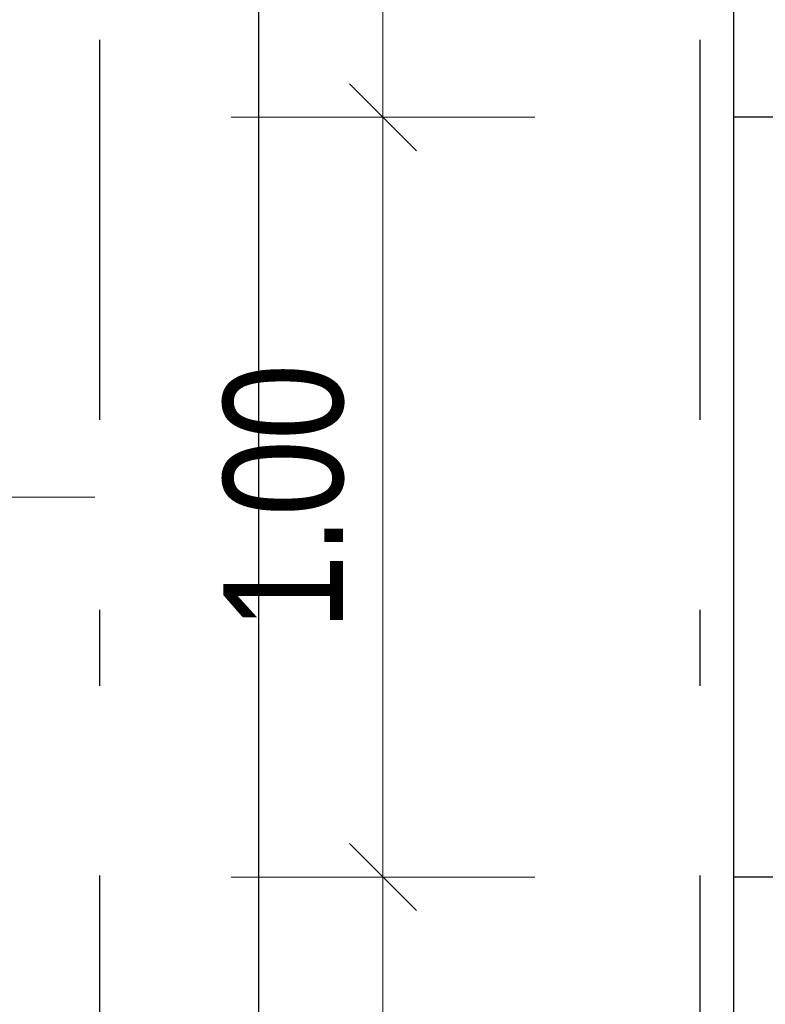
# Model space of a CAD drawing. Header units: millimetres. Extents: x -50 to 85, y 0 to 206.
# Tile 19 of 152: x 5.601 to 6.583, y 26.243 to 27.539. Entities that reach past the tile are written whole.
import ezdxf

# ---------------------------------------------------------------- set-up
doc = ezdxf.new("R2010")
doc.units = ezdxf.units.MM
doc.linetypes.add('DASHDOTX2', pattern=[2, 1, -0.5, 0, -0.5])
doc.layers.add('Achsen', color=7, linetype='Continuous', lineweight=20)
doc.styles.add('Arial Narrow', font='ARIALN.TTF')
doc.dimstyles.new('Arch_Strakon_dimstyle', dxfattribs={"dimtxt": 15.75, "dimasz": 1, "dimexe": 1.25, "dimexo": 0.0625, "dimgap": 1, "dimtad": 0, "dimdec": 5, "dimzin": 12, "dimdsep": 46, "dimtxsty": 'Arial Narrow', "dimblk": 'Arrowhead_Tick', "dimsah": 1, "dimcen": 0, "dimse1": 1, "dimse2": 1, "dimclrd": 6, "dimclrt": 2, "dimazin": 0, "dimtfac": 1, "dimtdec": 4, "dimtmove": 0, "dimatfit": 3, "dimldrblk": 'NONE', "dimfxl": 1, "dimtvp": 1, "dimtolj": 1, "dimtzin": 0, "dimlwd": 13, "dimarcsym": 2})

# ---------------------------------------------------------------- blocks, each defined once
blk = doc.blocks.new('Arrowhead_Tick')
at = {"color": 0, "linetype": 'Continuous', "lineweight": -2}
for p, q in [((0, 20), (0, -10)), ((-1, 0), (0, 0)), ((10, 0), (0, 0))]:
    blk.add_line(p, q, dxfattribs=at)
at = {"color": 2, "linetype": 'Continuous', "lineweight": 35}
blk.add_line((4.42, 4.42), (-4.42, -4.42), dxfattribs=at)
blk = doc.blocks.new('*D638')
at = {"color": 6, "linetype": 'Continuous', "lineweight": 13}
blk.add_line((6.0795, 22.043), (6.0795, 26.4003), dxfattribs=at)
at = {"layer": 'Defpoints', "color": 0}
for p in [(6.0795, 26.4103), (6.5411, 26.4103), (6.5411, 22.033)]:
    blk.add_point(p, dxfattribs=at)
at = {"color": 6, "lineweight": 13, "xscale": 0.01, "yscale": 0.01, "zscale": 0.01}
for p, rotation in [((6.0795, 26.4103), 90), ((6.0795, 22.033), 270)]:
    blk.add_blockref('Arrowhead_Tick', p, dxfattribs=dict(at, rotation=rotation))
at = {"color": 2, "lineweight": 35, "insert": (5.9491, 24.2216), "char_height": 0.1575, "attachment_point": 5, "rotation": 90, "style": 'Arial Narrow'}
blk.add_mtext('\\A1;4.37{\\A1;\\H.6x;\\S5;}', dxfattribs=at)
blk = doc.blocks.new('_None')
blk = doc.blocks.new('*D639')
at = {"color": 6, "linetype": 'Continuous', "lineweight": 13}
blk.add_line((6.0795, 26.4203), (6.0795, 27.4003), dxfattribs=at)
at = {"layer": 'Defpoints', "color": 0}
for p in [(6.0795, 27.4103), (6.5411, 27.4103), (6.5411, 26.4103)]:
    blk.add_point(p, dxfattribs=at)
at = {"color": 6, "lineweight": 13, "xscale": 0.01, "yscale": 0.01, "zscale": 0.01}
for p, rotation in [((6.0795, 27.4103), 90), ((6.0795, 26.4103), 270)]:
    blk.add_blockref('Arrowhead_Tick', p, dxfattribs=dict(at, rotation=rotation))
at = {"color": 2, "lineweight": 35, "insert": (5.9491, 26.9103), "char_height": 0.1575, "attachment_point": 5, "rotation": 90, "style": 'Arial Narrow'}
blk.add_mtext('\\A1;1.00', dxfattribs=at)
blk = doc.blocks.new('*D640')
at = {"color": 6, "linetype": 'Continuous', "lineweight": 13}
blk.add_line((6.0795, 27.4203), (6.0795, 29.8003), dxfattribs=at)
at = {"layer": 'Defpoints', "color": 0}
for p in [(6.0795, 29.8103), (6.5411, 29.8103), (6.5411, 27.4103)]:
    blk.add_point(p, dxfattribs=at)
at = {"color": 6, "lineweight": 13, "xscale": 0.01, "yscale": 0.01, "zscale": 0.01}
for p, rotation in [((6.0795, 29.8103), 89.99999999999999), ((6.0795, 27.4103), 270)]:
    blk.add_blockref('Arrowhead_Tick', p, dxfattribs=dict(at, rotation=rotation))
at = {"color": 2, "lineweight": 35, "insert": (5.9491, 28.6103), "char_height": 0.1575, "attachment_point": 5, "rotation": 90, "style": 'Arial Narrow'}
blk.add_mtext('\\A1;2.40', dxfattribs=at)
blk = doc.blocks.new('*D645')
at = {"color": 6, "linetype": 'Continuous', "lineweight": 13}
blk.add_line((5.5, 21.543), (5.5, 26.9003), dxfattribs=at)
at = {"layer": 'Defpoints', "color": 0}
for p in [(5.5, 26.9103), (7.0425, 26.9103), (6.6025, 21.533)]:
    blk.add_point(p, dxfattribs=at)
at = {"color": 6, "lineweight": 13, "xscale": 0.01, "yscale": 0.01, "zscale": 0.01}
for p, rotation in [((5.5, 26.9103), 90), ((5.5, 21.533), 270)]:
    blk.add_blockref('Arrowhead_Tick', p, dxfattribs=dict(at, rotation=rotation))
at = {"color": 2, "lineweight": 35, "insert": (5.3696, 24.2216), "char_height": 0.1575, "attachment_point": 5, "rotation": 90, "style": 'Arial Narrow'}
blk.add_mtext('\\A1;5.37{\\A1;\\H.6x;\\S5;}', dxfattribs=at)
blk = doc.blocks.new('*D646')
at = {"color": 6, "linetype": 'Continuous', "lineweight": 13}
blk.add_line((5.5, 26.9203), (5.5, 30.3003), dxfattribs=at)
at = {"layer": 'Defpoints', "color": 0}
for p in [(5.5, 30.3103), (7.0425, 30.3103), (7.0425, 26.9103)]:
    blk.add_point(p, dxfattribs=at)
at = {"color": 6, "lineweight": 13, "xscale": 0.01, "yscale": 0.01, "zscale": 0.01}
for p, rotation in [((5.5, 30.3103), 90), ((5.5, 26.9103), 270)]:
    blk.add_blockref('Arrowhead_Tick', p, dxfattribs=dict(at, rotation=rotation))
at = {"color": 2, "lineweight": 35, "insert": (5.3696, 28.6103), "char_height": 0.1575, "attachment_point": 5, "rotation": 90, "style": 'Arial Narrow'}
blk.add_mtext('\\A1;3.40', dxfattribs=at)

msp = doc.modelspace()

# ---------------------------------------------------------------- linework, layer by layer
at = {"color": 3, "linetype": 'Continuous', "lineweight": 25}
for p, q in [((6.5411202, 27.4102543), (6.5411202, 29.8102543)), ((7.5411202, 27.4102543), (6.5411202, 27.4102543)), ((6.5411202, 26.4102543), (6.5411202, 27.4102543)), ((7.5411202, 26.4102543), (6.5411202, 26.4102543)), ((6.5411202, 22.032962), (6.5411202, 26.4102543))]:
    msp.add_line(p, q, dxfattribs=at)
at = {"layer": 'Achsen', "color": 3, "linetype": 'DASHDOTX2', "lineweight": 25, "ltscale": 0.5}
for p, q in [((5.7065329, 38.5121345), (5.7065329, 11.4840961)), ((6.4965329, 38.5121345), (6.4965329, 11.4840961))]:
    msp.add_line(p, q, dxfattribs=at)
at = {"layer": 'Achsen', "color": 3, "linetype": 'Continuous', "lineweight": 25}
msp.add_line((5.9161356, 21.6579618), (5.9161356, 35.7479653), dxfattribs=at)

# ---------------------------------------------------------------- dimensions: what is measured, and where the dimension line sits
at = {"lineweight": 35}
for base, p1, p2, text, picture, middle in [((5.5, 30.3102543), (7.0425329, 26.9102543), (7.0425329, 30.3102543), '3.40', '*D646', (5.5, 28.6102543)), ((6.0795233, 29.8102543), (6.5411202, 27.4102543), (6.5411202, 29.8102543), '2.40', '*D640', (6.0795233, 28.6102543)), ((6.0795233, 27.4102543), (6.5411202, 26.4102543), (6.5411202, 27.4102543), '1.00', '*D639', (6.0795233, 26.9102543)), ((5.5, 26.9102543), (6.6025336, 21.532962), (7.0425329, 26.9102543), '5.37{\\A1;\\H.6x;\\S5;}', '*D645', (5.5, 24.2216081)), ((6.0795233, 26.4102543), (6.5411202, 22.032962), (6.5411202, 26.4102543), '4.37{\\A1;\\H.6x;\\S5;}', '*D638', (6.0795233, 24.2216081))]:
    dim = msp.add_linear_dim(base=base, p1=p1, p2=p2, angle=90, text=text, dimstyle='Arch_Strakon_dimstyle', override={"dimscale": 0.01, "dimtxt": 15.75, "dimasz": 1, "dimgap": 5, "dimtad": 1, "dimjust": 0, "dimtih": 0, "dimtoh": 0, "dimdec": 5, "dimdsep": 46, "dimtxsty": 'Arial Narrow', "dimclrd": 6, "dimclrt": 2, "dimtix": 1, "dimtofl": 255, "dimtmove": 0, "dimatfit": 2, "dimfxl": 0, "dimfxlon": 0, "dimtvp": 31.746032, "dimlwd": 13}, dxfattribs=at)
    dim.commit()
    dim.dimension.update_dxf_attribs({"geometry": picture, "text_midpoint": middle, "dimtype": 160})

doc.saveas('drawing.dxf')
